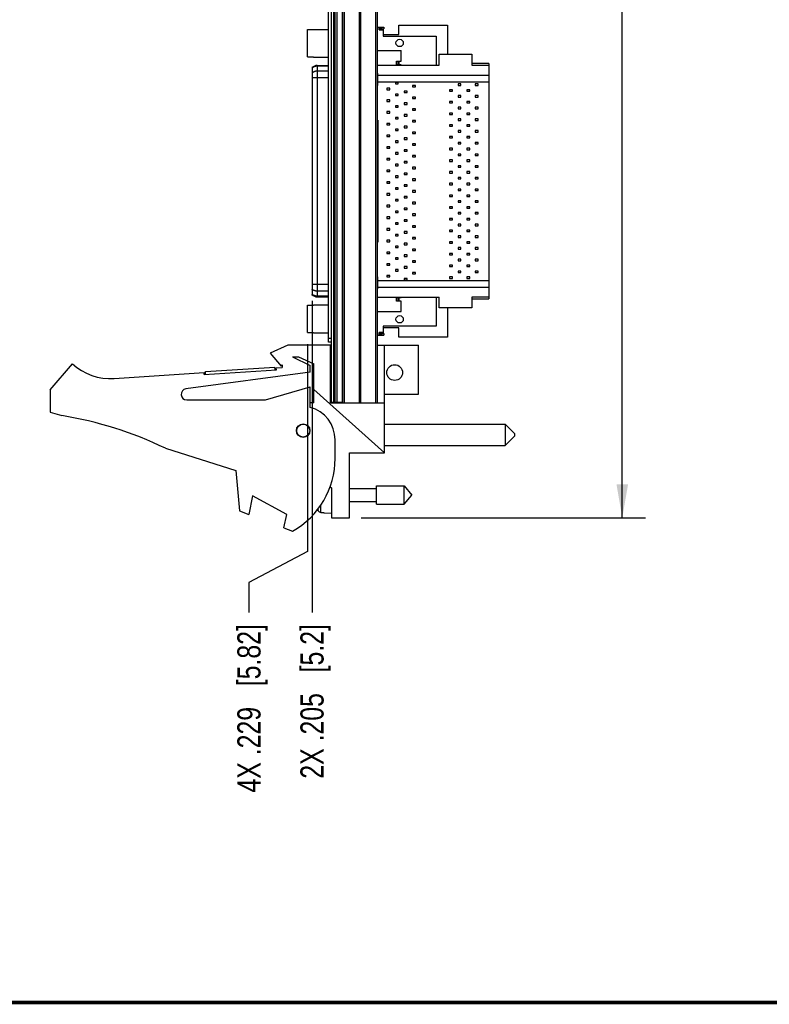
# Model space of a CAD drawing. Header units: inches. Extents: x 0.2 to 16.8, y 0.2 to 10.8.
# Tile 3 of 11: x 7.3 to 11.4, y 0.2 to 5.6. Entities that reach past the tile are written whole.
import ezdxf

# ---------------------------------------------------------------- set-up
doc = ezdxf.new("R2010")
doc.units = ezdxf.units.IN
doc.header["$LTSCALE"] = 0.935
doc.header["$MEASUREMENT"] = 0
doc.layers.get('0').update_dxf_attribs({"linetype": 'CONTINUOUS'})
doc.layers.add('DIMENSIONS', color=7, linetype='CONTINUOUS')
doc.styles.get("Standard").update_dxf_attribs({"font": 'txt', "width": 0.8})
doc.dimstyles.new('DIMSTYLE_1', dxfattribs={"dimtxt": 0.125, "dimasz": 0.18, "dimexe": 0.18, "dimexo": 0.0625, "dimgap": 0.09, "dimtad": 0, "dimtih": 1, "dimtoh": 1, "dimdec": 3, "dimzin": 4, "dimdsep": 46, "dimtxsty": 'STANDARD', "dimblk": '_FILLED', "dimblk1": '_FILLED', "dimblk2": '_FILLED', "dimcen": 0.09, "dimadec": 0, "dimazin": 0, "dimtp": 0.01, "dimtm": 0.01, "dimtfac": 1, "dimtdec": 3, "dimtofl": 0, "dimtmove": 0, "dimatfit": 3, "dimldrblk": '_FILLED', "dimfxl": 1, "dimtolj": 1, "dimtzin": 4, "dimarcsym": 0})
doc.dimstyles.new('DIMSTYLE_2', dxfattribs={"dimtxt": 0.125, "dimasz": 0.18, "dimexe": 0.18, "dimexo": 0.0625, "dimgap": 0.09, "dimtad": 0, "dimtih": 1, "dimtoh": 1, "dimdec": 3, "dimzin": 4, "dimdsep": 46, "dimtxsty": 'STANDARD', "dimblk": '_FILLED', "dimblk1": '_FILLED', "dimblk2": '_FILLED', "dimcen": 0.09, "dimadec": 0, "dimazin": 0, "dimtp": 0.01, "dimtm": 0.01, "dimtfac": 1, "dimtdec": 3, "dimtofl": 0, "dimtmove": 0, "dimatfit": 3, "dimldrblk": '_FILLED', "dimfxl": 1, "dimtolj": 1, "dimtzin": 4, "dimarcsym": 0})

# ---------------------------------------------------------------- blocks, each defined once
blk = doc.blocks.new('*D18')
at = {"layer": 'DIMENSIONS', "color": 2, "linetype": 'CONTINUOUS'}
for p, q in [((8.892, 3.8037), (8.892, 2.6864)), ((8.892, 2.6864), (8.5768, 2.521)), ((8.5768, 2.521), (8.5768, 2.3587))]:
    blk.add_line(p, q, dxfattribs=at)
at = {"layer": 'DIMENSIONS', "color": 2, "linetype": 'CONTINUOUS', "insert": (8.5143, 2.2962), "char_height": 0.125, "width": 1.425, "attachment_point": 3, "rotation": 90, "line_spacing_factor": 0.9}
blk.add_mtext('4X .229{\\Ftxt.shx;\\W1.000000;\\H0.125000; }[5.82]', dxfattribs=at)
blk = doc.blocks.new('_FILLED')
at = {"color": 0, "linetype": 'BYBLOCK'}
blk.add_solid([(0, 0), (-1, 0.174), (-1, -0.174)], dxfattribs=at)
blk = doc.blocks.new('*D19')
at = {"layer": 'DIMENSIONS', "color": 2, "linetype": 'CONTINUOUS'}
blk.add_line((8.9167, 4.0373), (8.9167, 2.3587), dxfattribs=at)
at = {"layer": 'DIMENSIONS', "color": 2, "linetype": 'CONTINUOUS', "insert": (8.8542, 2.2962), "char_height": 0.125, "width": 1.325, "attachment_point": 3, "rotation": 90, "line_spacing_factor": 0.9}
blk.add_mtext('2X .205{\\Ftxt.shx;\\W1.000000;\\H0.125000; }[5.2]', dxfattribs=at)
blk = doc.blocks.new('*D20')
at = {"layer": 'DIMENSIONS', "color": 2, "linetype": 'CONTINUOUS'}
for p, q in [((9.1838, 7.9339), (10.7141, 7.9339)), ((10.5891, 7.9339), (10.5891, 6.3622)), ((10.5891, 2.8692), (10.5891, 6.1122)), ((9.1818, 2.8692), (10.7141, 2.8692))]:
    blk.add_line(p, q, dxfattribs=at)
at = {"layer": 'DIMENSIONS', "color": 2, "linetype": 'CONTINUOUS', "xscale": 0.18, "yscale": 0.18, "zscale": 0.18}
for p, rotation in [((10.5891, 7.9339), 90), ((10.5891, 2.8692), 270)]:
    blk.add_blockref('_FILLED', p, dxfattribs=dict(at, rotation=rotation))
at = {"layer": 'DIMENSIONS', "color": 2, "linetype": 'CONTINUOUS', "insert": (10.5891, 6.2997), "char_height": 0.125, "width": 1.425, "attachment_point": 2, "line_spacing_factor": 0.9}
blk.add_mtext('5.065{\\Ftxt.shx;\\W1.000000;\\H0.125000; }[128.64]', dxfattribs=at)

msp = doc.modelspace()

# ---------------------------------------------------------------- linework, layer by layer
at = {"color": 7, "linetype": 'CONTINUOUS'}
for p, q in [((9.0063, 3.8139), (9.0063, 7.9239)), ((9.0213, 3.4909), (9.0213, 7.9339)), ((9.0333, 7.9339), (9.0333, 3.4909)), ((9.0393, 7.9339), (9.0393, 3.4909)), ((9.0513, 7.9339), (9.0513, 3.4909)), ((9.0805, 3.4909), (9.0805, 7.5122)), ((9.0823, 3.4882), (9.0823, 7.4882)), ((9.0912, 3.4882), (9.0912, 7.4882)), ((9.1731, 3.4882), (9.1731, 7.4882)), ((9.1794, 3.4882), (9.1794, 7.4882)), ((9.2613, 3.4882), (9.2613, 7.4882)), ((9.2703, 3.4882), (9.2703, 7.4882)), ((9.3846, 5.5222), (9.6479, 5.5222)), ((9.3846, 5.471), (9.3846, 5.5222)), ((9.6479, 5.5222), (9.6479, 5.3647)), ((8.892, 5.3502), (8.892, 5.4976)), ((8.892, 5.4976), (8.9255, 5.4976)), ((8.9255, 5.4988), (8.9255, 5.4976)), ((8.9255, 5.4988), (9.0063, 5.4988)), ((9.2703, 5.5114), (9.3047, 5.5114)), ((9.2781, 5.4968), (9.2781, 5.5114)), ((9.2781, 5.4968), (9.2828, 5.5015)), ((9.2781, 5.4968), (9.3011, 5.4968)), ((9.2828, 5.5015), (9.2828, 5.5114)), ((9.2828, 5.5015), (9.3047, 5.5015)), ((9.2885, 5.5114), (9.2885, 5.5015)), ((9.2913, 5.5114), (9.2913, 5.5015)), ((9.3011, 5.5015), (9.3011, 5.4631)), ((9.3011, 5.471), (9.3846, 5.471)), ((9.3011, 5.4631), (9.5864, 5.4631)), ((9.304, 5.5114), (9.304, 5.5015)), ((9.3047, 5.5114), (9.3047, 5.5015)), ((9.5864, 5.4631), (9.5864, 5.3056)), ((9.2703, 5.3844), (9.3975, 5.3844)), ((9.3975, 5.3283), (9.3975, 5.3844)), ((9.6022, 5.3647), (9.7785, 5.3647)), ((9.6022, 5.3056), (9.6022, 5.3647)), ((9.7785, 5.3647), (9.7785, 5.3056)), ((8.892, 5.3502), (8.9255, 5.3502)), ((8.9255, 5.3502), (8.9255, 5.3491)), ((8.9255, 5.3491), (9.0063, 5.3491)), ((8.9448, 5.3047), (9.0063, 5.3047)), ((8.9448, 5.3047), (8.9448, 4.0586)), ((9.2703, 5.3056), (9.6022, 5.3056)), ((9.3719, 5.3283), (9.3975, 5.3283)), ((9.3719, 5.3086), (9.3719, 5.3283)), ((9.3975, 5.3086), (9.3719, 5.3086)), ((9.3817, 5.3086), (9.3817, 5.3283)), ((9.3864, 5.3086), (9.3864, 5.3283)), ((9.3975, 5.3056), (9.3975, 5.3086)), ((9.869, 5.3155), (9.7785, 5.3155)), ((9.7785, 5.3056), (9.869, 5.3056)), ((9.869, 5.3155), (9.869, 4.0478)), ((8.9167, 5.2928), (8.9167, 4.0704)), ((9.0063, 5.301), (8.9448, 5.301)), ((9.0063, 5.2742), (8.9448, 5.2742)), ((9.2715, 5.2623), (9.2703, 5.2623)), ((9.2703, 5.2525), (9.869, 5.2525)), ((9.2715, 5.1974), (9.2715, 5.2623)), ((9.0063, 5.2385), (8.9167, 5.2385)), ((9.2703, 5.2003), (9.2715, 5.2003)), ((9.2715, 5.1974), (9.2703, 5.1974)), ((9.2715, 5.2171), (9.869, 5.2171)), ((9.3816, 5.2133), (9.3659, 5.2133)), ((9.3659, 5.2133), (9.3659, 5.2054)), ((9.3659, 5.2054), (9.3816, 5.2054)), ((9.3816, 5.2054), (9.3816, 5.2133)), ((9.4741, 5.1976), (9.4584, 5.1976)), ((9.4584, 5.1976), (9.4584, 5.1897)), ((9.4741, 5.1897), (9.4741, 5.1976)), ((9.7194, 5.2054), (9.7037, 5.2054)), ((9.7037, 5.2054), (9.7037, 5.1976)), ((9.7037, 5.1976), (9.7194, 5.1976)), ((9.7194, 5.1976), (9.7194, 5.2054)), ((9.8119, 5.2054), (9.7962, 5.2054)), ((9.7962, 5.2054), (9.7962, 5.1976)), ((9.7962, 5.1976), (9.8119, 5.1976)), ((9.8119, 5.1976), (9.8119, 5.2054)), ((9.3363, 5.1818), (9.3206, 5.1818)), ((9.3206, 5.1818), (9.3206, 5.174)), ((9.3206, 5.174), (9.3363, 5.174)), ((9.3363, 5.174), (9.3363, 5.1818)), ((9.3816, 5.1503), (9.3659, 5.1503)), ((9.3659, 5.1503), (9.3659, 5.1425)), ((9.3816, 5.1425), (9.3816, 5.1503)), ((9.4289, 5.1661), (9.4131, 5.1661)), ((9.4131, 5.1661), (9.4131, 5.1582)), ((9.4131, 5.1582), (9.4289, 5.1582)), ((9.4289, 5.1582), (9.4289, 5.1661)), ((9.4584, 5.1897), (9.4741, 5.1897)), ((9.6741, 5.174), (9.6584, 5.174)), ((9.6584, 5.174), (9.6584, 5.1661)), ((9.6584, 5.1661), (9.6741, 5.1661)), ((9.6741, 5.1661), (9.6741, 5.174)), ((9.7667, 5.174), (9.7509, 5.174)), ((9.7509, 5.174), (9.7509, 5.1661)), ((9.7509, 5.1661), (9.7667, 5.1661)), ((9.7667, 5.1661), (9.7667, 5.174)), ((9.3363, 5.1188), (9.3206, 5.1188)), ((9.3206, 5.1188), (9.3206, 5.111)), ((9.3206, 5.111), (9.3363, 5.111)), ((9.3363, 5.111), (9.3363, 5.1188)), ((9.3659, 5.1425), (9.3816, 5.1425)), ((9.4289, 5.1031), (9.4131, 5.1031)), ((9.4131, 5.1031), (9.4131, 5.0952)), ((9.4131, 5.0952), (9.4289, 5.0952)), ((9.4289, 5.0952), (9.4289, 5.1031)), ((9.4741, 5.1346), (9.4584, 5.1346)), ((9.4584, 5.1346), (9.4584, 5.1267)), ((9.4584, 5.1267), (9.4741, 5.1267)), ((9.4741, 5.1267), (9.4741, 5.1346)), ((9.6741, 5.111), (9.6584, 5.111)), ((9.6584, 5.111), (9.6584, 5.1031)), ((9.6584, 5.1031), (9.6741, 5.1031)), ((9.6741, 5.1031), (9.6741, 5.111)), ((9.7194, 5.1425), (9.7037, 5.1425)), ((9.7037, 5.1425), (9.7037, 5.1346)), ((9.7037, 5.1346), (9.7194, 5.1346)), ((9.7194, 5.1346), (9.7194, 5.1425)), ((9.7667, 5.111), (9.7509, 5.111)), ((9.7509, 5.111), (9.7509, 5.1031)), ((9.7509, 5.1031), (9.7667, 5.1031)), ((9.7667, 5.1031), (9.7667, 5.111)), ((9.8119, 5.1425), (9.7962, 5.1425)), ((9.7962, 5.1425), (9.7962, 5.1346)), ((9.7962, 5.1346), (9.8119, 5.1346)), ((9.8119, 5.1346), (9.8119, 5.1425)), ((9.3363, 5.0558), (9.3206, 5.0558)), ((9.3206, 5.0558), (9.3206, 5.048)), ((9.3206, 5.048), (9.3363, 5.048)), ((9.3363, 5.048), (9.3363, 5.0558)), ((9.3816, 5.0873), (9.3659, 5.0873)), ((9.3659, 5.0873), (9.3659, 5.0795)), ((9.3659, 5.0795), (9.3816, 5.0795)), ((9.3816, 5.0795), (9.3816, 5.0873)), ((9.4289, 5.0401), (9.4131, 5.0401)), ((9.4131, 5.0401), (9.4131, 5.0322)), ((9.4289, 5.0322), (9.4289, 5.0401)), ((9.4741, 5.0716), (9.4584, 5.0716)), ((9.4584, 5.0716), (9.4584, 5.0637)), ((9.4584, 5.0637), (9.4741, 5.0637)), ((9.4741, 5.0637), (9.4741, 5.0716)), ((9.6741, 5.048), (9.6584, 5.048)), ((9.6584, 5.048), (9.6584, 5.0401)), ((9.6584, 5.0401), (9.6741, 5.0401)), ((9.6741, 5.0401), (9.6741, 5.048)), ((9.7194, 5.0795), (9.7037, 5.0795)), ((9.7037, 5.0795), (9.7037, 5.0716)), ((9.7037, 5.0716), (9.7194, 5.0716)), ((9.7194, 5.0716), (9.7194, 5.0795)), ((9.7667, 5.048), (9.7509, 5.048)), ((9.7509, 5.048), (9.7509, 5.0401)), ((9.7509, 5.0401), (9.7667, 5.0401)), ((9.7667, 5.0401), (9.7667, 5.048)), ((9.8119, 5.0795), (9.7962, 5.0795)), ((9.7962, 5.0795), (9.7962, 5.0716)), ((9.7962, 5.0716), (9.8119, 5.0716)), ((9.8119, 5.0716), (9.8119, 5.0795)), ((9.2703, 5.0104), (9.2715, 5.0104)), ((9.2715, 5.0104), (9.2715, 4.3529)), ((9.3363, 4.9928), (9.3206, 4.9928)), ((9.3206, 4.9928), (9.3206, 4.985)), ((9.3206, 4.985), (9.3363, 4.985)), ((9.3363, 4.985), (9.3363, 4.9928)), ((9.3816, 5.0243), (9.3659, 5.0243)), ((9.3659, 5.0243), (9.3659, 5.0165)), ((9.3659, 5.0165), (9.3816, 5.0165)), ((9.3816, 5.0165), (9.3816, 5.0243)), ((9.4131, 5.0322), (9.4289, 5.0322)), ((9.4741, 5.0086), (9.4584, 5.0086)), ((9.4584, 5.0086), (9.4584, 5.0007)), ((9.4584, 5.0007), (9.4741, 5.0007)), ((9.4741, 5.0007), (9.4741, 5.0086)), ((9.6741, 4.985), (9.6584, 4.985)), ((9.6584, 4.985), (9.6584, 4.9771)), ((9.6741, 4.9771), (9.6741, 4.985)), ((9.7194, 5.0165), (9.7037, 5.0165)), ((9.7037, 5.0165), (9.7037, 5.0086)), ((9.7037, 5.0086), (9.7194, 5.0086)), ((9.7194, 5.0086), (9.7194, 5.0165)), ((9.7667, 4.985), (9.7509, 4.985)), ((9.7509, 4.985), (9.7509, 4.9771)), ((9.7667, 4.9771), (9.7667, 4.985)), ((9.8119, 5.0165), (9.7962, 5.0165)), ((9.7962, 5.0165), (9.7962, 5.0086)), ((9.7962, 5.0086), (9.8119, 5.0086)), ((9.8119, 5.0086), (9.8119, 5.0165)), ((9.3816, 4.9614), (9.3659, 4.9614)), ((9.3659, 4.9614), (9.3659, 4.9535)), ((9.3659, 4.9535), (9.3816, 4.9535)), ((9.3816, 4.9535), (9.3816, 4.9614)), ((9.4289, 4.9771), (9.4131, 4.9771)), ((9.4131, 4.9771), (9.4131, 4.9692)), ((9.4131, 4.9692), (9.4289, 4.9692)), ((9.4289, 4.9692), (9.4289, 4.9771)), ((9.4741, 4.9456), (9.4584, 4.9456)), ((9.4584, 4.9456), (9.4584, 4.9377)), ((9.4584, 4.9377), (9.4741, 4.9377)), ((9.4741, 4.9377), (9.4741, 4.9456)), ((9.6584, 4.9771), (9.6741, 4.9771)), ((9.7194, 4.9535), (9.7037, 4.9535)), ((9.7037, 4.9535), (9.7037, 4.9456)), ((9.7037, 4.9456), (9.7194, 4.9456)), ((9.7194, 4.9456), (9.7194, 4.9535)), ((9.7509, 4.9771), (9.7667, 4.9771)), ((9.8119, 4.9535), (9.7962, 4.9535)), ((9.7962, 4.9535), (9.7962, 4.9456)), ((9.7962, 4.9456), (9.8119, 4.9456)), ((9.8119, 4.9456), (9.8119, 4.9535)), ((9.3363, 4.9299), (9.3206, 4.9299)), ((9.3206, 4.9299), (9.3206, 4.922)), ((9.3206, 4.922), (9.3363, 4.922)), ((9.3363, 4.922), (9.3363, 4.9299)), ((9.3816, 4.8984), (9.3659, 4.8984)), ((9.3659, 4.8984), (9.3659, 4.8905)), ((9.3659, 4.8905), (9.3816, 4.8905)), ((9.3816, 4.8905), (9.3816, 4.8984)), ((9.4289, 4.9141), (9.4131, 4.9141)), ((9.4131, 4.9141), (9.4131, 4.9062)), ((9.4131, 4.9062), (9.4289, 4.9062)), ((9.4289, 4.9062), (9.4289, 4.9141)), ((9.4741, 4.8826), (9.4584, 4.8826)), ((9.4584, 4.8826), (9.4584, 4.8747)), ((9.4741, 4.8747), (9.4741, 4.8826)), ((9.6741, 4.922), (9.6584, 4.922)), ((9.6584, 4.922), (9.6584, 4.9141)), ((9.6584, 4.9141), (9.6741, 4.9141)), ((9.6741, 4.9141), (9.6741, 4.922)), ((9.7194, 4.8905), (9.7037, 4.8905)), ((9.7037, 4.8905), (9.7037, 4.8826)), ((9.7037, 4.8826), (9.7194, 4.8826)), ((9.7194, 4.8826), (9.7194, 4.8905)), ((9.7667, 4.922), (9.7509, 4.922)), ((9.7509, 4.922), (9.7509, 4.9141)), ((9.7509, 4.9141), (9.7667, 4.9141)), ((9.7667, 4.9141), (9.7667, 4.922)), ((9.8119, 4.8905), (9.7962, 4.8905)), ((9.7962, 4.8905), (9.7962, 4.8826)), ((9.7962, 4.8826), (9.8119, 4.8826)), ((9.8119, 4.8826), (9.8119, 4.8905)), ((9.3363, 4.8669), (9.3206, 4.8669)), ((9.3206, 4.8669), (9.3206, 4.859)), ((9.3206, 4.859), (9.3363, 4.859)), ((9.3363, 4.859), (9.3363, 4.8669)), ((9.3816, 4.8354), (9.3659, 4.8354)), ((9.3659, 4.8354), (9.3659, 4.8275)), ((9.3659, 4.8275), (9.3816, 4.8275)), ((9.3816, 4.8275), (9.3816, 4.8354)), ((9.4289, 4.8511), (9.4131, 4.8511)), ((9.4131, 4.8511), (9.4131, 4.8432)), ((9.4131, 4.8432), (9.4289, 4.8432)), ((9.4289, 4.8432), (9.4289, 4.8511)), ((9.4584, 4.8747), (9.4741, 4.8747)), ((9.6741, 4.859), (9.6584, 4.859)), ((9.6584, 4.859), (9.6584, 4.8511)), ((9.6584, 4.8511), (9.6741, 4.8511)), ((9.6741, 4.8511), (9.6741, 4.859)), ((9.7194, 4.8275), (9.7037, 4.8275)), ((9.7037, 4.8275), (9.7037, 4.8196)), ((9.7194, 4.8196), (9.7194, 4.8275)), ((9.7667, 4.859), (9.7509, 4.859)), ((9.7509, 4.859), (9.7509, 4.8511)), ((9.7509, 4.8511), (9.7667, 4.8511)), ((9.7667, 4.8511), (9.7667, 4.859)), ((9.8119, 4.8275), (9.7962, 4.8275)), ((9.7962, 4.8275), (9.7962, 4.8196)), ((9.8119, 4.8196), (9.8119, 4.8275)), ((9.3363, 4.8039), (9.3206, 4.8039)), ((9.3206, 4.8039), (9.3206, 4.796)), ((9.3206, 4.796), (9.3363, 4.796)), ((9.3363, 4.796), (9.3363, 4.8039)), ((9.3816, 4.7724), (9.3659, 4.7724)), ((9.3659, 4.7724), (9.3659, 4.7645)), ((9.3816, 4.7645), (9.3816, 4.7724)), ((9.4289, 4.7881), (9.4131, 4.7881)), ((9.4131, 4.7881), (9.4131, 4.7803)), ((9.4131, 4.7803), (9.4289, 4.7803)), ((9.4289, 4.7803), (9.4289, 4.7881)), ((9.4741, 4.8196), (9.4584, 4.8196)), ((9.4584, 4.8196), (9.4584, 4.8117)), ((9.4584, 4.8117), (9.4741, 4.8117)), ((9.4741, 4.8117), (9.4741, 4.8196)), ((9.6741, 4.796), (9.6584, 4.796)), ((9.6584, 4.796), (9.6584, 4.7881)), ((9.6584, 4.7881), (9.6741, 4.7881)), ((9.6741, 4.7881), (9.6741, 4.796)), ((9.7037, 4.8196), (9.7194, 4.8196)), ((9.7667, 4.796), (9.7509, 4.796)), ((9.7509, 4.796), (9.7509, 4.7881)), ((9.7509, 4.7881), (9.7667, 4.7881)), ((9.7667, 4.7881), (9.7667, 4.796)), ((9.7962, 4.8196), (9.8119, 4.8196)), ((9.3363, 4.7409), (9.3206, 4.7409)), ((9.3206, 4.7409), (9.3206, 4.733)), ((9.3206, 4.733), (9.3363, 4.733)), ((9.3363, 4.733), (9.3363, 4.7409)), ((9.3659, 4.7645), (9.3816, 4.7645)), ((9.4289, 4.7251), (9.4131, 4.7251)), ((9.4131, 4.7251), (9.4131, 4.7173)), ((9.4289, 4.7173), (9.4289, 4.7251)), ((9.4741, 4.7566), (9.4584, 4.7566)), ((9.4584, 4.7566), (9.4584, 4.7488)), ((9.4584, 4.7488), (9.4741, 4.7488)), ((9.4741, 4.7488), (9.4741, 4.7566)), ((9.6741, 4.733), (9.6584, 4.733)), ((9.6584, 4.733), (9.6584, 4.7251)), ((9.6584, 4.7251), (9.6741, 4.7251)), ((9.6741, 4.7251), (9.6741, 4.733)), ((9.7194, 4.7645), (9.7037, 4.7645)), ((9.7037, 4.7645), (9.7037, 4.7566)), ((9.7037, 4.7566), (9.7194, 4.7566)), ((9.7194, 4.7566), (9.7194, 4.7645)), ((9.7667, 4.733), (9.7509, 4.733)), ((9.7509, 4.733), (9.7509, 4.7251)), ((9.7509, 4.7251), (9.7667, 4.7251)), ((9.7667, 4.7251), (9.7667, 4.733)), ((9.8119, 4.7645), (9.7962, 4.7645)), ((9.7962, 4.7645), (9.7962, 4.7566)), ((9.7962, 4.7566), (9.8119, 4.7566)), ((9.8119, 4.7566), (9.8119, 4.7645)), ((9.3363, 4.6779), (9.3206, 4.6779)), ((9.3206, 4.6779), (9.3206, 4.67)), ((9.3206, 4.67), (9.3363, 4.67)), ((9.3363, 4.67), (9.3363, 4.6779)), ((9.3816, 4.7094), (9.3659, 4.7094)), ((9.3659, 4.7094), (9.3659, 4.7015)), ((9.3659, 4.7015), (9.3816, 4.7015)), ((9.3816, 4.7015), (9.3816, 4.7094)), ((9.4131, 4.7173), (9.4289, 4.7173)), ((9.4741, 4.6936), (9.4584, 4.6936)), ((9.4584, 4.6936), (9.4584, 4.6858)), ((9.4584, 4.6858), (9.4741, 4.6858)), ((9.4741, 4.6858), (9.4741, 4.6936)), ((9.6741, 4.67), (9.6584, 4.67)), ((9.6584, 4.67), (9.6584, 4.6621)), ((9.6741, 4.6621), (9.6741, 4.67)), ((9.7194, 4.7015), (9.7037, 4.7015)), ((9.7037, 4.7015), (9.7037, 4.6936)), ((9.7037, 4.6936), (9.7194, 4.6936)), ((9.7194, 4.6936), (9.7194, 4.7015)), ((9.7667, 4.67), (9.7509, 4.67)), ((9.7509, 4.67), (9.7509, 4.6621)), ((9.7667, 4.6621), (9.7667, 4.67)), ((9.8119, 4.7015), (9.7962, 4.7015)), ((9.7962, 4.7015), (9.7962, 4.6936)), ((9.7962, 4.6936), (9.8119, 4.6936)), ((9.8119, 4.6936), (9.8119, 4.7015)), ((9.3363, 4.6149), (9.3206, 4.6149)), ((9.3206, 4.6149), (9.3206, 4.607)), ((9.3363, 4.607), (9.3363, 4.6149)), ((9.3816, 4.6464), (9.3659, 4.6464)), ((9.3659, 4.6464), (9.3659, 4.6385)), ((9.3659, 4.6385), (9.3816, 4.6385)), ((9.3816, 4.6385), (9.3816, 4.6464)), ((9.4289, 4.6621), (9.4131, 4.6621)), ((9.4131, 4.6621), (9.4131, 4.6543)), ((9.4131, 4.6543), (9.4289, 4.6543)), ((9.4289, 4.6543), (9.4289, 4.6621)), ((9.4741, 4.6306), (9.4584, 4.6306)), ((9.4584, 4.6306), (9.4584, 4.6228)), ((9.4584, 4.6228), (9.4741, 4.6228)), ((9.4741, 4.6228), (9.4741, 4.6306)), ((9.6584, 4.6621), (9.6741, 4.6621)), ((9.7194, 4.6385), (9.7037, 4.6385)), ((9.7037, 4.6385), (9.7037, 4.6306)), ((9.7037, 4.6306), (9.7194, 4.6306)), ((9.7194, 4.6306), (9.7194, 4.6385)), ((9.7509, 4.6621), (9.7667, 4.6621)), ((9.8119, 4.6385), (9.7962, 4.6385)), ((9.7962, 4.6385), (9.7962, 4.6306)), ((9.7962, 4.6306), (9.8119, 4.6306)), ((9.8119, 4.6306), (9.8119, 4.6385)), ((9.3206, 4.607), (9.3363, 4.607)), ((9.3816, 4.5834), (9.3659, 4.5834)), ((9.3659, 4.5834), (9.3659, 4.5755)), ((9.3659, 4.5755), (9.3816, 4.5755)), ((9.3816, 4.5755), (9.3816, 4.5834)), ((9.4289, 4.5991), (9.4131, 4.5991)), ((9.4131, 4.5991), (9.4131, 4.5913)), ((9.4131, 4.5913), (9.4289, 4.5913)), ((9.4289, 4.5913), (9.4289, 4.5991)), ((9.4741, 4.5677), (9.4584, 4.5677)), ((9.4584, 4.5677), (9.4584, 4.5598)), ((9.4741, 4.5598), (9.4741, 4.5677)), ((9.6741, 4.607), (9.6584, 4.607)), ((9.6584, 4.607), (9.6584, 4.5991)), ((9.6584, 4.5991), (9.6741, 4.5991)), ((9.6741, 4.5991), (9.6741, 4.607)), ((9.7194, 4.5755), (9.7037, 4.5755)), ((9.7037, 4.5755), (9.7037, 4.5677)), ((9.7037, 4.5677), (9.7194, 4.5677)), ((9.7194, 4.5677), (9.7194, 4.5755)), ((9.7667, 4.607), (9.7509, 4.607)), ((9.7509, 4.607), (9.7509, 4.5991)), ((9.7509, 4.5991), (9.7667, 4.5991)), ((9.7667, 4.5991), (9.7667, 4.607)), ((9.8119, 4.5755), (9.7962, 4.5755)), ((9.7962, 4.5755), (9.7962, 4.5677)), ((9.7962, 4.5677), (9.8119, 4.5677)), ((9.8119, 4.5677), (9.8119, 4.5755)), ((9.3363, 4.5519), (9.3206, 4.5519)), ((9.3206, 4.5519), (9.3206, 4.544)), ((9.3206, 4.544), (9.3363, 4.544)), ((9.3363, 4.544), (9.3363, 4.5519)), ((9.3816, 4.5204), (9.3659, 4.5204)), ((9.3659, 4.5204), (9.3659, 4.5125)), ((9.3659, 4.5125), (9.3816, 4.5125)), ((9.3816, 4.5125), (9.3816, 4.5204)), ((9.4289, 4.5362), (9.4131, 4.5362)), ((9.4131, 4.5362), (9.4131, 4.5283)), ((9.4131, 4.5283), (9.4289, 4.5283)), ((9.4289, 4.5283), (9.4289, 4.5362)), ((9.4584, 4.5598), (9.4741, 4.5598)), ((9.6741, 4.544), (9.6584, 4.544)), ((9.6584, 4.544), (9.6584, 4.5362)), ((9.6584, 4.5362), (9.6741, 4.5362)), ((9.6741, 4.5362), (9.6741, 4.544)), ((9.7194, 4.5125), (9.7037, 4.5125)), ((9.7037, 4.5125), (9.7037, 4.5047)), ((9.7194, 4.5047), (9.7194, 4.5125)), ((9.7667, 4.544), (9.7509, 4.544)), ((9.7509, 4.544), (9.7509, 4.5362)), ((9.7509, 4.5362), (9.7667, 4.5362)), ((9.7667, 4.5362), (9.7667, 4.544)), ((9.8119, 4.5125), (9.7962, 4.5125)), ((9.7962, 4.5125), (9.7962, 4.5047)), ((9.8119, 4.5047), (9.8119, 4.5125)), ((9.3363, 4.4889), (9.3206, 4.4889)), ((9.3206, 4.4889), (9.3206, 4.481)), ((9.3206, 4.481), (9.3363, 4.481)), ((9.3363, 4.481), (9.3363, 4.4889)), ((9.3816, 4.4574), (9.3659, 4.4574)), ((9.3659, 4.4574), (9.3659, 4.4495)), ((9.3816, 4.4495), (9.3816, 4.4574)), ((9.4289, 4.4732), (9.4131, 4.4732)), ((9.4131, 4.4732), (9.4131, 4.4653)), ((9.4131, 4.4653), (9.4289, 4.4653)), ((9.4289, 4.4653), (9.4289, 4.4732)), ((9.4741, 4.5047), (9.4584, 4.5047)), ((9.4584, 4.5047), (9.4584, 4.4968)), ((9.4584, 4.4968), (9.4741, 4.4968)), ((9.4741, 4.4968), (9.4741, 4.5047)), ((9.6741, 4.481), (9.6584, 4.481)), ((9.6584, 4.481), (9.6584, 4.4732)), ((9.6584, 4.4732), (9.6741, 4.4732)), ((9.6741, 4.4732), (9.6741, 4.481)), ((9.7037, 4.5047), (9.7194, 4.5047)), ((9.7667, 4.481), (9.7509, 4.481)), ((9.7509, 4.481), (9.7509, 4.4732)), ((9.7509, 4.4732), (9.7667, 4.4732)), ((9.7667, 4.4732), (9.7667, 4.481)), ((9.7962, 4.5047), (9.8119, 4.5047)), ((9.3363, 4.4259), (9.3206, 4.4259)), ((9.3206, 4.4259), (9.3206, 4.418)), ((9.3206, 4.418), (9.3363, 4.418)), ((9.3363, 4.418), (9.3363, 4.4259)), ((9.3659, 4.4495), (9.3816, 4.4495)), ((9.4289, 4.4102), (9.4131, 4.4102)), ((9.4131, 4.4102), (9.4131, 4.4023)), ((9.4131, 4.4023), (9.4289, 4.4023)), ((9.4289, 4.4023), (9.4289, 4.4102)), ((9.4741, 4.4417), (9.4584, 4.4417)), ((9.4584, 4.4417), (9.4584, 4.4338)), ((9.4584, 4.4338), (9.4741, 4.4338)), ((9.4741, 4.4338), (9.4741, 4.4417)), ((9.6741, 4.418), (9.6584, 4.418)), ((9.6584, 4.418), (9.6584, 4.4102)), ((9.6584, 4.4102), (9.6741, 4.4102)), ((9.6741, 4.4102), (9.6741, 4.418)), ((9.7194, 4.4495), (9.7037, 4.4495)), ((9.7037, 4.4495), (9.7037, 4.4417)), ((9.7037, 4.4417), (9.7194, 4.4417)), ((9.7194, 4.4417), (9.7194, 4.4495)), ((9.7667, 4.418), (9.7509, 4.418)), ((9.7509, 4.418), (9.7509, 4.4102)), ((9.7509, 4.4102), (9.7667, 4.4102)), ((9.7667, 4.4102), (9.7667, 4.418)), ((9.8119, 4.4495), (9.7962, 4.4495)), ((9.7962, 4.4495), (9.7962, 4.4417)), ((9.7962, 4.4417), (9.8119, 4.4417)), ((9.8119, 4.4417), (9.8119, 4.4495)), ((9.2715, 4.3529), (9.2703, 4.3529)), ((9.3363, 4.3629), (9.3206, 4.3629)), ((9.3206, 4.3629), (9.3206, 4.3551)), ((9.3206, 4.3551), (9.3363, 4.3551)), ((9.3363, 4.3551), (9.3363, 4.3629)), ((9.3816, 4.3944), (9.3659, 4.3944)), ((9.3659, 4.3944), (9.3659, 4.3866)), ((9.3659, 4.3866), (9.3816, 4.3866)), ((9.3816, 4.3866), (9.3816, 4.3944)), ((9.4741, 4.3787), (9.4584, 4.3787)), ((9.4584, 4.3787), (9.4584, 4.3708)), ((9.4584, 4.3708), (9.4741, 4.3708)), ((9.4741, 4.3708), (9.4741, 4.3787)), ((9.6741, 4.3551), (9.6584, 4.3551)), ((9.6584, 4.3551), (9.6584, 4.3472)), ((9.6741, 4.3472), (9.6741, 4.3551)), ((9.7194, 4.3866), (9.7037, 4.3866)), ((9.7037, 4.3866), (9.7037, 4.3787)), ((9.7037, 4.3787), (9.7194, 4.3787)), ((9.7194, 4.3787), (9.7194, 4.3866)), ((9.7667, 4.3551), (9.7509, 4.3551)), ((9.7509, 4.3551), (9.7509, 4.3472)), ((9.7667, 4.3472), (9.7667, 4.3551)), ((9.8119, 4.3866), (9.7962, 4.3866)), ((9.7962, 4.3866), (9.7962, 4.3787)), ((9.7962, 4.3787), (9.8119, 4.3787)), ((9.8119, 4.3787), (9.8119, 4.3866)), ((9.3363, 4.2999), (9.3206, 4.2999)), ((9.3206, 4.2999), (9.3206, 4.2921)), ((9.3363, 4.2921), (9.3363, 4.2999)), ((9.3816, 4.3314), (9.3659, 4.3314)), ((9.3659, 4.3314), (9.3659, 4.3236)), ((9.3659, 4.3236), (9.3816, 4.3236)), ((9.3816, 4.3236), (9.3816, 4.3314)), ((9.4289, 4.3472), (9.4131, 4.3472)), ((9.4131, 4.3472), (9.4131, 4.3393)), ((9.4131, 4.3393), (9.4289, 4.3393)), ((9.4289, 4.3393), (9.4289, 4.3472)), ((9.4741, 4.3157), (9.4584, 4.3157)), ((9.4584, 4.3157), (9.4584, 4.3078)), ((9.4584, 4.3078), (9.4741, 4.3078)), ((9.4741, 4.3078), (9.4741, 4.3157)), ((9.6584, 4.3472), (9.6741, 4.3472)), ((9.7194, 4.3236), (9.7037, 4.3236)), ((9.7037, 4.3236), (9.7037, 4.3157)), ((9.7037, 4.3157), (9.7194, 4.3157)), ((9.7194, 4.3157), (9.7194, 4.3236)), ((9.7509, 4.3472), (9.7667, 4.3472)), ((9.8119, 4.3236), (9.7962, 4.3236)), ((9.7962, 4.3236), (9.7962, 4.3157)), ((9.7962, 4.3157), (9.8119, 4.3157)), ((9.8119, 4.3157), (9.8119, 4.3236)), ((9.3206, 4.2921), (9.3363, 4.2921)), ((9.3816, 4.2684), (9.3659, 4.2684)), ((9.3659, 4.2684), (9.3659, 4.2606)), ((9.3659, 4.2606), (9.3816, 4.2606)), ((9.3816, 4.2606), (9.3816, 4.2684)), ((9.4289, 4.2842), (9.4131, 4.2842)), ((9.4131, 4.2842), (9.4131, 4.2763)), ((9.4131, 4.2763), (9.4289, 4.2763)), ((9.4289, 4.2763), (9.4289, 4.2842)), ((9.4741, 4.2527), (9.4584, 4.2527)), ((9.4584, 4.2527), (9.4584, 4.2448)), ((9.4584, 4.2448), (9.4741, 4.2448)), ((9.4741, 4.2448), (9.4741, 4.2527)), ((9.6741, 4.2921), (9.6584, 4.2921)), ((9.6584, 4.2921), (9.6584, 4.2842)), ((9.6584, 4.2842), (9.6741, 4.2842)), ((9.6741, 4.2842), (9.6741, 4.2921)), ((9.7194, 4.2606), (9.7037, 4.2606)), ((9.7037, 4.2606), (9.7037, 4.2527)), ((9.7037, 4.2527), (9.7194, 4.2527)), ((9.7194, 4.2527), (9.7194, 4.2606)), ((9.7667, 4.2921), (9.7509, 4.2921)), ((9.7509, 4.2921), (9.7509, 4.2842)), ((9.7509, 4.2842), (9.7667, 4.2842)), ((9.7667, 4.2842), (9.7667, 4.2921)), ((9.8119, 4.2606), (9.7962, 4.2606)), ((9.7962, 4.2606), (9.7962, 4.2527)), ((9.7962, 4.2527), (9.8119, 4.2527)), ((9.8119, 4.2527), (9.8119, 4.2606)), ((9.3363, 4.2369), (9.3206, 4.2369)), ((9.3206, 4.2369), (9.3206, 4.2291)), ((9.3206, 4.2291), (9.3363, 4.2291)), ((9.3363, 4.2291), (9.3363, 4.2369)), ((9.3816, 4.2054), (9.3659, 4.2054)), ((9.3659, 4.2054), (9.3659, 4.1976)), ((9.3659, 4.1976), (9.3816, 4.1976)), ((9.3816, 4.1976), (9.3816, 4.2054)), ((9.4289, 4.2212), (9.4131, 4.2212)), ((9.4131, 4.2212), (9.4131, 4.2133)), ((9.4131, 4.2133), (9.4289, 4.2133)), ((9.4289, 4.2133), (9.4289, 4.2212)), ((9.4741, 4.1897), (9.4584, 4.1897)), ((9.4584, 4.1897), (9.4584, 4.1818)), ((9.4741, 4.1818), (9.4741, 4.1897)), ((9.6741, 4.2291), (9.6584, 4.2291)), ((9.6584, 4.2291), (9.6584, 4.2212)), ((9.6584, 4.2212), (9.6741, 4.2212)), ((9.6741, 4.2212), (9.6741, 4.2291)), ((9.7194, 4.1976), (9.7037, 4.1976)), ((9.7037, 4.1976), (9.7037, 4.1897)), ((9.7037, 4.1897), (9.7194, 4.1897)), ((9.7194, 4.1897), (9.7194, 4.1976)), ((9.7667, 4.2291), (9.7509, 4.2291)), ((9.7509, 4.2291), (9.7509, 4.2212)), ((9.7509, 4.2212), (9.7667, 4.2212)), ((9.7667, 4.2212), (9.7667, 4.2291)), ((9.8119, 4.1976), (9.7962, 4.1976)), ((9.7962, 4.1976), (9.7962, 4.1897)), ((9.7962, 4.1897), (9.8119, 4.1897)), ((9.8119, 4.1897), (9.8119, 4.1976)), ((9.2703, 4.1659), (9.2715, 4.1659)), ((9.2703, 4.1629), (9.2715, 4.1629)), ((9.2715, 4.1009), (9.2715, 4.1659)), ((9.2715, 4.1462), (9.869, 4.1462)), ((9.3363, 4.174), (9.3206, 4.174)), ((9.3206, 4.174), (9.3206, 4.1661)), ((9.3206, 4.1661), (9.3363, 4.1661)), ((9.3363, 4.1661), (9.3363, 4.174)), ((9.4289, 4.1582), (9.4131, 4.1582)), ((9.4131, 4.1582), (9.4131, 4.1503)), ((9.4131, 4.1503), (9.4289, 4.1503)), ((9.4289, 4.1503), (9.4289, 4.1582)), ((9.4584, 4.1818), (9.4741, 4.1818)), ((9.6741, 4.1661), (9.6584, 4.1661)), ((9.6584, 4.1661), (9.6584, 4.1582)), ((9.6584, 4.1582), (9.6741, 4.1582)), ((9.6741, 4.1582), (9.6741, 4.1661)), ((9.7667, 4.1661), (9.7509, 4.1661)), ((9.7509, 4.1661), (9.7509, 4.1582)), ((9.7509, 4.1582), (9.7667, 4.1582)), ((9.7667, 4.1582), (9.7667, 4.1661)), ((9.0063, 4.1248), (8.9167, 4.1248)), ((9.0063, 4.0891), (8.9448, 4.0891)), ((9.2703, 4.1108), (9.869, 4.1108)), ((9.2703, 4.1009), (9.2715, 4.1009)), ((9.0063, 4.0623), (8.9448, 4.0623)), ((8.9448, 4.0586), (9.0063, 4.0586)), ((9.2703, 4.0576), (9.6022, 4.0576)), ((9.3719, 4.0547), (9.3975, 4.0547)), ((9.3719, 4.035), (9.3719, 4.0547)), ((9.3975, 4.035), (9.3719, 4.035)), ((9.3817, 4.035), (9.3817, 4.0547)), ((9.3864, 4.035), (9.3864, 4.0547)), ((9.3975, 4.0547), (9.3975, 4.0576)), ((9.3975, 3.9789), (9.3975, 4.035)), ((9.5864, 4.0576), (9.5864, 3.9001)), ((9.6022, 3.9986), (9.6022, 4.0576)), ((9.869, 4.0576), (9.7785, 4.0576)), ((9.7785, 4.0576), (9.7785, 3.9986)), ((9.7785, 4.0478), (9.869, 4.0478)), ((8.892, 4.0136), (8.9255, 4.0136)), ((8.892, 3.8662), (8.892, 4.0136)), ((8.9255, 4.0148), (9.0063, 4.0148)), ((8.9255, 4.0148), (8.9255, 4.0136)), ((9.2703, 3.9789), (9.3975, 3.9789)), ((9.7785, 3.9986), (9.6022, 3.9986)), ((9.6479, 3.9986), (9.6479, 3.8411)), ((9.5864, 3.9001), (9.3011, 3.9001)), ((9.3011, 3.9001), (9.3011, 3.8617)), ((9.3846, 3.8923), (9.3011, 3.8923)), ((9.3846, 3.8411), (9.3846, 3.8923)), ((8.892, 3.8662), (8.9255, 3.8662)), ((8.9255, 3.8662), (8.9255, 3.8651)), ((8.9255, 3.8651), (9.0063, 3.8651)), ((9.0213, 3.8339), (9.0063, 3.8339)), ((9.2703, 3.8519), (9.3047, 3.8519)), ((9.3011, 3.8665), (9.2781, 3.8665)), ((9.2781, 3.8519), (9.2781, 3.8665)), ((9.2781, 3.8665), (9.2828, 3.8617)), ((9.2828, 3.8617), (9.3047, 3.8617)), ((9.2828, 3.8617), (9.2828, 3.8519)), ((9.2885, 3.8617), (9.2885, 3.8519)), ((9.2913, 3.8617), (9.2913, 3.8519)), ((9.304, 3.8617), (9.304, 3.8519)), ((9.3047, 3.8617), (9.3047, 3.8519)), ((9.6479, 3.8411), (9.3846, 3.8411)), ((8.7863, 3.7982), (8.6913, 3.7552)), ((9.0163, 3.7982), (8.7863, 3.7982)), ((9.0213, 3.8139), (9.0063, 3.8139)), ((9.0163, 3.4882), (9.0163, 3.7982)), ((9.2703, 3.7982), (9.4913, 3.7982)), ((9.3073, 3.2192), (9.3073, 3.7982)), ((9.4913, 3.5352), (9.4913, 3.7982)), ((8.6913, 3.7552), (8.7513, 3.6852)), ((8.8123, 3.7352), (8.8444, 3.7352)), ((8.8123, 3.7352), (8.9063, 3.6882)), ((8.8444, 3.7352), (8.9263, 3.6982)), ((7.5063, 3.5582), (7.6263, 3.6982)), ((8.3358, 3.6407), (8.725, 3.6662)), ((8.3423, 3.6561), (8.7165, 3.6806)), ((8.7175, 3.6657), (8.7165, 3.6806)), ((8.7243, 3.6761), (8.7563, 3.6782)), ((8.725, 3.6662), (8.7243, 3.6761)), ((8.7513, 3.6852), (8.7563, 3.6928)), ((8.7563, 3.6928), (8.7563, 3.6782)), ((8.9063, 3.6532), (8.9063, 3.6882)), ((8.9263, 3.4882), (8.9263, 3.6982)), ((7.8498, 3.6189), (8.3352, 3.6507)), ((8.9063, 3.6532), (8.2372, 3.563)), ((8.3358, 3.6407), (8.3352, 3.6507)), ((8.3433, 3.6412), (8.3423, 3.6561)), ((7.5063, 3.5582), (7.5063, 3.4382)), ((8.6663, 3.5032), (8.9063, 3.5732)), ((8.9063, 3.4632), (8.9063, 3.5732)), ((9.3073, 3.2192), (8.9263, 3.5599)), ((8.2413, 3.5032), (8.6663, 3.5032)), ((9.3073, 3.5352), (9.4913, 3.5352)), ((8.9263, 3.4882), (8.9063, 3.4882)), ((9.0163, 3.4882), (9.3073, 3.4882)), ((9.0213, 3.4909), (9.0823, 3.4909)), ((7.5063, 3.4382), (7.5683, 3.4187)), ((9.3073, 3.373), (9.9573, 3.373)), ((10.0073, 3.323), (9.9573, 3.373)), ((9.9573, 3.373), (9.9573, 3.258)), ((9.0413, 3.1882), (9.0413, 3.289)), ((10.0073, 3.308), (9.9573, 3.258)), ((10.0073, 3.323), (10.0073, 3.308)), ((8.1262, 3.2429), (8.5063, 3.1232)), ((9.3073, 3.258), (9.9573, 3.258)), ((9.1193, 3.2192), (9.3073, 3.2192)), ((9.1193, 2.8692), (9.1193, 3.2192)), ((8.5063, 3.1232), (8.5263, 2.9062)), ((9.0144, 3.035), (9.0213, 3.0292)), ((9.0213, 3.0292), (9.0213, 2.8692)), ((9.1193, 3.0263), (9.265, 3.0263)), ((9.265, 3.0404), (9.413, 3.0404)), ((9.265, 2.942), (9.265, 3.0404)), ((9.413, 3.0404), (9.4543, 2.9912)), ((9.413, 2.942), (9.413, 3.0404)), ((8.5963, 2.987), (8.5763, 2.887)), ((8.7802, 2.887), (8.5963, 2.987)), ((9.413, 2.942), (9.4543, 2.9912)), ((8.9498, 2.9092), (8.9498, 2.9165)), ((8.9641, 2.8975), (8.9641, 2.9364)), ((9.1193, 2.9562), (9.265, 2.9562)), ((9.265, 2.942), (9.413, 2.942)), ((8.5263, 2.9062), (8.5763, 2.887)), ((8.7657, 2.8142), (8.7802, 2.887)), ((8.9641, 2.8975), (8.9799, 2.8966)), ((8.9799, 2.8966), (8.9799, 2.8956)), ((8.9799, 2.8956), (9.0213, 2.8932)), ((9.0213, 2.8692), (9.1193, 2.8692)), ((8.7657, 2.8142), (8.8123, 2.7962))]:
    msp.add_line(p, q, dxfattribs=at)
at = {"color": 7, "linetype": 'CONTINUOUS', "const_width": 0.02}
msp.add_lwpolyline([(0.25, 0.2586), (16.75, 0.2586)], dxfattribs=at)
at = {"color": 7, "linetype": 'CONTINUOUS'}
for centre, radius in [((9.3891, 5.4257), 0.0197), ((9.3891, 3.9375), 0.0197), ((9.3623, 3.6506), 0.0425), ((8.8693, 3.3382), 0.0365), ((8.8693, 3.3382), 0.035)]:
    msp.add_circle(centre, radius, dxfattribs=at)
for centre, radius, start, end in [((8.9448, 5.2653), 0.0394, 90, 135.573), ((8.9448, 4.098), 0.0394, 224.427, 270), ((7.8302, 3.9182), 0.3, 227.1666, 273.7467), ((8.2413, 3.5332), 0.03, 97.6845, 270), ((8.8613, 3.289), 0.18, 0, 75.5225), ((7.2449, 1.4187), 2.026, 64.2145, 80.8167), ((8.5913, 3.1882), 0.45, 299.4136, 360), ((9.2516, 2.9912), 0.3127, 194.1767, 195.2119)]:
    msp.add_arc(centre, radius, start, end, dxfattribs=at)
for points, knots in [([(8.9448, 5.301), (8.9435, 5.301), (8.9409, 5.3009), (8.937, 5.3003), (8.9332, 5.2995), (8.9295, 5.2982), (8.926, 5.2967), (8.9226, 5.2949), (8.9195, 5.2927), (8.9176, 5.2911), (8.9167, 5.2903)], [0, 0, 0, 0, 0.127103, 0.25399, 0.380433, 0.50624, 0.631232, 0.755255, 0.878207, 1, 1, 1, 1]), ([(8.9448, 5.2742), (8.9435, 5.2742), (8.9409, 5.2741), (8.937, 5.2735), (8.9332, 5.2727), (8.9295, 5.2714), (8.926, 5.2699), (8.9226, 5.2681), (8.9195, 5.2659), (8.9176, 5.2643), (8.9167, 5.2635)], [0, 0, 0, 0, 0.127103, 0.25399, 0.380433, 0.50624, 0.631232, 0.755255, 0.878207, 1, 1, 1, 1]), ([(8.9448, 4.0891), (8.9435, 4.0891), (8.9409, 4.0892), (8.937, 4.0897), (8.9332, 4.0906), (8.9295, 4.0918), (8.926, 4.0934), (8.9226, 4.0952), (8.9195, 4.0973), (8.9176, 4.0989), (8.9167, 4.0998)], [0, 0, 0, 0, 0.127103, 0.25399, 0.380433, 0.50624, 0.631232, 0.755255, 0.878207, 1, 1, 1, 1]), ([(8.9448, 4.0623), (8.9435, 4.0623), (8.9409, 4.0624), (8.937, 4.0629), (8.9332, 4.0638), (8.9295, 4.065), (8.926, 4.0665), (8.9226, 4.0684), (8.9195, 4.0705), (8.9176, 4.0721), (8.9167, 4.073)], [0, 0, 0, 0, 0.127103, 0.25399, 0.380433, 0.50624, 0.631232, 0.755255, 0.878207, 1, 1, 1, 1]), ([(8.9641, 2.8975), (8.9633, 2.8976), (8.9617, 2.8978), (8.9593, 2.8985), (8.9571, 2.8996), (8.9551, 2.901), (8.9533, 2.9027), (8.9518, 2.9047), (8.9506, 2.9068), (8.9501, 2.9084), (8.9498, 2.9092)], [0, 0, 0, 0, 0.124999, 0.249994, 0.374993, 0.499992, 0.624992, 0.749994, 0.874994, 1, 1, 1, 1])]:
    msp.add_open_spline(points, degree=3, knots=knots, dxfattribs=at)

# ---------------------------------------------------------------- dimensions: what is measured, and where the dimension line sits
at = {"layer": 'DIMENSIONS', "color": 2, "linetype": 'CONTINUOUS'}
dim = msp.add_linear_dim(base=(10.5891, 2.8692), p1=(9.1838, 7.9339), p2=(9.1818, 2.8692), angle=270, dimstyle='DIMSTYLE_2', dxfattribs=at)
dim.commit()
dim.dimension.update_dxf_attribs({"geometry": '*D20', "text_midpoint": (10.4391, 6.2372), "dimtype": 160})
for feature_location, offset, dtype, origin, text, picture, middle in [((8.9167, 4.0373), (0, -1.6786), 1, (9.1213, 4.0998), '2X <>', '*D19', (9.0287, 1.4549)), ((8.8920081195, 3.8037464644), (-0.3151589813, -1.4450093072), 0, (9.121260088, 3.8662464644), '4X <>', '*D18', (8.6888675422, 1.4049378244))]:
    dim = msp.add_ordinate_dim(feature_location=feature_location, offset=offset, dtype=dtype, origin=origin, text=text, dimstyle='DIMSTYLE_1', dxfattribs=at)
    dim.commit()
    dim.dimension.update_dxf_attribs({"geometry": picture, "text_midpoint": middle})

doc.saveas('drawing.dxf')
